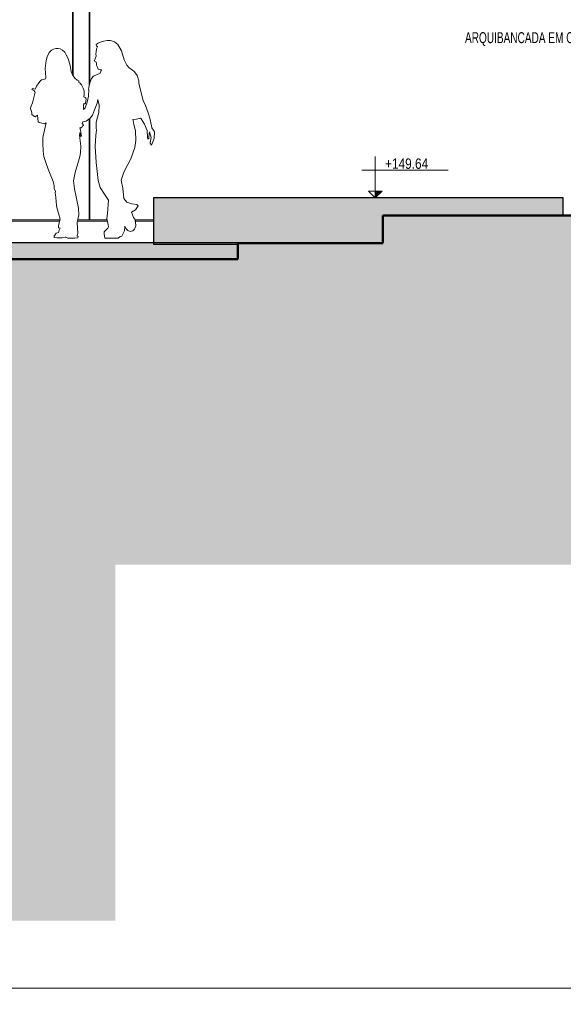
# Model space of a CAD drawing. Header units: millimetres. Extents: x -889928 to -835559, y 137213 to 158342.
# Tile 2 of 19: x -872954 to -868221, y 142624 to 151192. Entities that reach past the tile are written whole.
import ezdxf

# ---------------------------------------------------------------- set-up
doc = ezdxf.new("R2010")
doc.units = ezdxf.units.MM
doc.header["$XCLIPFRAME"] = 2
doc.linetypes.add('Tracejada', pattern=[6.35, 3.175, -3.175])
for name, color, linetype, lineweight in [('A-ANNO-IDEN', 131, 'Continuous', 5), ('A-DETL', 90, 'Continuous', 50), ('A-DETL-GENF', 92, 'Continuous', 5), ('A-FLOR', 192, 'Continuous', 5), ('A-FLOR-LEVL', 51, 'Continuous', 5), ('G-ANNO-DIMS', 111, 'Continuous', 5), ('G-ANNO-REFR', 1, 'Tracejada', 5), ('S-COLS', 52, 'Continuous', 15)]:
    doc.layers.add(name, color=color, linetype=linetype, lineweight=lineweight)
doc.styles.add('Swis721 Cn BT', font='swissc.ttf', dxfattribs={"height": 89.99999999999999})
doc.styles.add('Swis721 LtCn BT_3', font='swisscl.ttf', dxfattribs={"width": 0.9, "height": 94.99999999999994})
picture_1 = doc.add_image_def('image1.png', size_in_pixel=(1000, 904))
picture_2 = doc.add_image_def('image2.png', size_in_pixel=(1500, 1617))
picture_3 = doc.add_image_def('image3.png', size_in_pixel=(1556, 1639))
pattern_1 = [(49.99999999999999, (-853518.0179999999, 150500), (72.87376369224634, -6.37606919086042), [7.62, -83.82]), (355, (-853518.0179999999, 150500), (-14.09698843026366, 76.42244396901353), [6.096, -67.056]), (100.451, (-853511.945, 150499.469), (58.77696438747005, 70.04687181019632), [6.476, -71.236]), (46.184, (-853518.0179999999, 150520.32), (108.4314191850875, -16.81745398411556), [11.43, -125.73]), (96.636, (-853508.9820000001, 150518.919), (94.96100284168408, 98.97088531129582), [9.714, -106.854]), (351.184, (-853518.0179999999, 150520.32), (94.96226825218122, 98.970183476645), [9.144, -100.584]), (21, (-853507.858, 150515.24), (60.64565017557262, -40.90653746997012), [7.62, -83.82]), (326, (-853507.858, 150515.24), (24.72083214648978, 73.67493117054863), [6.096, -67.056]), (71.45100000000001, (-853502.804, 150511.831), (85.36688870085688, 32.76873672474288), [6.476, -71.236]), (37.50000000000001, (-853518.0179999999, 150500), (1.2355247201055, 33.82243249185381), [3.353, -62.89, 3.353, -64.719, -67.31]), (37.50000000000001, (-853518.0179999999, 150500), (1.2355247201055, 33.82243249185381), [-134.315, 3.353, -63.957]), (7.499999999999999, (-853518.0179999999, 150500), (26.72814571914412, 40.0725493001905), [3.353, -35.458, 3.353, -61.36600000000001, -25.654]), (7.499999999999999, (-853518.0179999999, 150500), (26.72814571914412, 40.0725493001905), [-103.53, 3.353, -22.301]), (327.5, (-853540.675, 150500), (54.23631751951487, -2.292117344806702), [3.353, -22.047, 3.353, -75.895, -105.156]), (327.5, (-853540.675, 150500), (54.23631751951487, -2.292117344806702), [-104.648, 3.353, -101.803]), (317.5, (-853550.835, 150500), (59.25157926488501, 10.17013936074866), [3.353, -29.667, 3.353, -49.276, -74.676]), (317.5, (-853550.835, 150500), (59.25157926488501, 10.17013936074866), [-85.649, 3.353, -71.32300000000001])]

# ---------------------------------------------------------------- blocks, each defined once
blk = doc.blocks.new('Rampa - Rampa-3086527-TRECHO 1 - CORTE ESCADA RAMPA')
at = {"layer": 'A-FLOR-LEVL'}
h = blk.add_hatch(dxfattribs=at)
h.set_pattern_fill('FP1_1', color=256, style=0, pattern_type=2)
h.set_pattern_definition(pattern_1)
h.paths.add_polyline_path([(-870562.6946994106, 149246.7208923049), (-869793.3222926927, 149246.7208923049), (-869793.3222926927, 149486.7208923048), (-868220.9558678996, 149486.7208923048), (-868220.9558678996, 149640.567861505), (-871788.3267103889, 149640.567861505), (-871788.3267103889, 149249.4314582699), (-871053.322292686, 149249.4314582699), (-871053.322292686, 149246.7208923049), (-870997.1146261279, 149246.7208923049)], flags=0)
at = {"layer": 'A-FLOR-LEVL', "lineweight": 25}
for p, q in [((-868220.9558678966, 149640.5678615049), (-871788.3267103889, 149640.5678615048)), ((-871788.3267103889, 149640.5678615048), (-871788.3267103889, 149239.2899029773)), ((-868220.9558678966, 149486.7208923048), (-868220.9558678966, 149640.5678615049)), ((-871788.3267103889, 149239.2899029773), (-871053.322292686, 149239.2899029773))]:
    blk.add_line(p, q, dxfattribs=at)
blk = doc.blocks.new('Rampa - Rampa-3086706-TRECHO 1 - CORTE ESCADA RAMPA')
at = {"layer": 'A-FLOR-LEVL'}
h = blk.add_hatch(dxfattribs=at)
h.set_pattern_fill('FP1_1', color=256, style=0, pattern_type=2)
h.set_pattern_definition(pattern_1)
h.paths.add_polyline_path([(-873386.8433929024, 149106.7208923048), (-871053.322292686, 149106.7208923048), (-871053.322292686, 149249.4314582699), (-875348.3184763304, 149249.4314582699), (-875348.3184763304, 149133.068133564), (-875084.9514502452, 149133.068133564), (-875084.9514502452, 149106.7208923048), (-873790.2932062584, 149106.7208923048)], flags=0)
for p, q in [((-874620.6931351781, 149440), (-874772.1311995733, 149400.3376498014)), ((-873422.4068933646, 149440), (-874589.6108318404, 149440)), ((-873263.3017533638, 149440), (-873374.2503021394, 149440)), ((-872605.5064931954, 149440), (-873173.7643939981, 149440)), ((-872190.6643271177, 149440), (-872450.8411667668, 149440)), ((-871788.3267103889, 149440), (-871947.5212063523, 149440)), ((-874804.08989345, 149391.9675156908), (-875064.2613791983, 149323.8273646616)), ((-875096.2200730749, 149315.457230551), (-875348.3184763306, 149249.4314582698))]:
    blk.add_line(p, q, dxfattribs=at)
at = {"layer": 'A-FLOR-LEVL', "lineweight": 25}
for p, q in [((-871053.322292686, 149249.4314582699), (-875348.3184763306, 149249.4314582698)), ((-875348.3184763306, 149249.4314582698), (-875348.3184763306, 149133.068133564)), ((-871053.322292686, 149246.7208923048), (-871053.322292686, 149249.4314582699))]:
    blk.add_line(p, q, dxfattribs=at)
blk = doc.blocks.new('_EST_ PILAR METÁLICO COM ILUMINAÇÃO - 150 x 150-4199398-TRECHO 1 - CORTE ESCADA RAMPA')
at = {"layer": 'S-COLS'}
for p, q in [((-872493.3294908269, 157429.8858534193), (-872493.3293625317, 157511.8010578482)), ((-872493.3293625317, 157511.8010578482), (-872343.329362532, 157511.8010578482)), ((-872343.329362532, 157511.8010578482), (-872343.3294908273, 157429.8858534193)), ((-872493.3268781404, 156611.9962006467), (-872493.3294908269, 157429.8858534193)), ((-872343.3294908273, 157429.8858534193), (-872493.3294908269, 157429.8858534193)), ((-872483.3268964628, 156617.7319650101), (-872483.3294725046, 157424.1500890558)), ((-872483.3294725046, 157424.1500890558), (-872353.3294725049, 157424.1500890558)), ((-872478.3294553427, 157418.7776580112), (-872478.3294469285, 157424.1500890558)), ((-872358.3294553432, 157418.7776580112), (-872478.3294553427, 157418.7776580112)), ((-872478.3294553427, 157418.7776580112), (-872478.3290768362, 157300.287924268)), ((-872358.3294469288, 157424.1500890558), (-872358.3294553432, 157418.7776580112)), ((-872358.3290768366, 157300.287924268), (-872358.3294553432, 157418.7776580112)), ((-872353.3294725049, 157424.1500890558), (-872353.326896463, 156617.7319650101)), ((-872343.3294908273, 157429.8858534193), (-872343.3268781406, 156611.9962006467)), ((-872478.3290768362, 157300.287924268), (-872358.3290768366, 157300.287924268)), ((-872478.329067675, 157297.4200420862), (-872478.3290631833, 157300.287924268)), ((-872358.3290676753, 157297.4200420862), (-872478.329067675, 157297.4200420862)), ((-872478.329067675, 157297.4200420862), (-872478.3283530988, 157073.7252319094)), ((-872358.3290631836, 157300.287924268), (-872358.3290676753, 157297.4200420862)), ((-872358.3283530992, 157073.7252319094), (-872358.3290676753, 157297.4200420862)), ((-872478.3283530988, 157073.7252319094), (-872358.3283530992, 157073.7252319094)), ((-872478.3283439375, 157070.8573497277), (-872478.3283394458, 157073.7252319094)), ((-872358.328343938, 157070.8573497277), (-872478.3283439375, 157070.8573497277)), ((-872478.3283439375, 157070.8573497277), (-872478.3276293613, 156847.1625395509)), ((-872358.3283394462, 157073.7252319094), (-872358.328343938, 157070.8573497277)), ((-872358.3276293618, 156847.1625395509), (-872358.328343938, 157070.8573497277)), ((-872478.3276293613, 156847.1625395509), (-872358.3276293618, 156847.1625395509)), ((-872478.3276202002, 156844.2946573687), (-872478.3276157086, 156847.1625395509)), ((-872358.3276202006, 156844.2946573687), (-872478.3276202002, 156844.2946573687)), ((-872478.3276202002, 156844.2946573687), (-872478.326905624, 156620.5998471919)), ((-872358.3276157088, 156847.1625395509), (-872358.3276202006, 156844.2946573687)), ((-872358.3269056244, 156620.5998471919), (-872358.3276202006, 156844.2946573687)), ((-872478.3271222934, 156688.4272722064), (-872483.32678574, 156688.4272722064)), ((-872353.3271222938, 156688.4272722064), (-872358.3271222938, 156688.4272722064)), ((-872493.3268781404, 156611.9962006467), (-872493.3268781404, 150713.9990601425)), ((-872343.3268781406, 156611.9962006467), (-872493.3268781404, 156611.9962006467)), ((-872353.326896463, 156617.7319650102), (-872483.3268964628, 156617.7319650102)), ((-872478.326905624, 156620.5998471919), (-872358.3269056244, 156620.5998471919)), ((-872343.3268781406, 150643.5223707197), (-872343.3268781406, 156611.9962006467)), ((-872343.3268781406, 149450), (-872343.3268781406, 150331.9680997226)), ((-872343.3268781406, 149450), (-872448.620886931, 149450))]:
    blk.add_line(p, q, dxfattribs=at)
at = {"layer": 'S-COLS', "lineweight": 5}
for p, q in [((-872488.3294908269, 156450), (-872488.3294908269, 150706.3187924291)), ((-872348.3294908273, 150620.6902083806), (-872348.3294908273, 156450)), ((-872348.3294908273, 149450), (-872348.3294908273, 150328.358748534))]:
    blk.add_line(p, q, dxfattribs=at)
blk = doc.blocks.new('_HUM_ FIGURAS HUMANAS - kvinner-3635077-TRECHO 1 - CORTE ESCADA RAMPA')
at = {"layer": 'A-DETL-GENF'}
for p, q in [((-872269.4616266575, 150988.8893478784), (-872287.259384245, 150976.1341981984)), ((-872235.5451392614, 151002.3158372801), (-872269.4616266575, 150988.8893478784)), ((-872190.8828740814, 151012.0500344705), (-872235.5451392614, 151002.3158372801)), ((-872163.6825293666, 151012.0500344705), (-872190.8828740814, 151012.0500344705)), ((-872127.0796290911, 150999.6305355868), (-872163.6825293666, 151012.0500344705)), ((-872099.2076732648, 150977.4768585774), (-872127.0796290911, 150999.6305355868)), ((-872696.0230058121, 150906.6396511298), (-872714.9859183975, 150869.8452051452)), ((-872676.5024059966, 150927.266847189), (-872696.0230058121, 150906.6396511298)), ((-872658.1368282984, 150935.8725934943), (-872676.5024059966, 150927.266847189)), ((-872639.82529263, 150939.9557665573), (-872658.1368282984, 150935.8725934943)), ((-872617.5474129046, 150941.7474737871), (-872639.82529263, 150939.9557665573)), ((-872601.1590411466, 150938.1640593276), (-872617.5474129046, 150941.7474737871)), ((-872580.4175397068, 150927.4138350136), (-872601.1590411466, 150938.1640593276)), ((-872562.0288868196, 150908.5440871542), (-872580.4175397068, 150927.4138350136)), ((-872547.9452876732, 150887.226639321), (-872562.0288868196, 150908.5440871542)), ((-872289.2267729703, 150913.1843459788), (-872290.4333433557, 150893.7982724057)), ((-872290.4333433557, 150893.7982724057), (-872286.8203874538, 150875.7413233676)), ((-872286.4103056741, 150937.9586576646), (-872289.2267729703, 150913.1843459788)), ((-872287.259384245, 150976.1341981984), (-872285.9161304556, 150963.7147183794)), ((-872275.1444049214, 150954.8502468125), (-872286.4103056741, 150937.9586576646)), ((-872285.9161304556, 150963.7147183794), (-872275.1444049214, 150954.8502468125)), ((-872068.4975954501, 150922.4679520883), (-872099.2076732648, 150977.4768585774)), ((-872043.1683928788, 150843.8757356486), (-872068.4975954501, 150922.4679520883)), ((-872723.9096085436, 150836.3956949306), (-872729.4869543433, 150790.123889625)), ((-872714.9859183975, 150869.8452051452), (-872723.9096085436, 150836.3956949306)), ((-872534.1164941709, 150858.9742830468), (-872547.9452876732, 150887.226639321)), ((-872525.7746397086, 150834.0055318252), (-872534.1164941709, 150858.9742830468)), ((-872515.6439688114, 150793.7630298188), (-872525.7746397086, 150834.0055318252)), ((-872293.5946758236, 150859.4900749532), (-872302.1754263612, 150837.8217437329)), ((-872302.1754263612, 150837.8217437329), (-872300.3689326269, 150826.987578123)), ((-872300.3689326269, 150826.987578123), (-872287.723634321, 150823.8276258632)), ((-872286.8203874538, 150875.7413233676), (-872293.5946758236, 150859.4900749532)), ((-872287.723634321, 150823.8276258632), (-872284.7315619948, 150813.0006285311)), ((-872284.7315619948, 150813.0006285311), (-872284.7315619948, 150797.5225035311)), ((-872020.029439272, 150795.3978737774), (-872043.1683928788, 150843.8757356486)), ((-872729.4869543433, 150790.123889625), (-872731.2715724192, 150767.7281116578)), ((-872731.2715724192, 150767.7281116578), (-872729.0132027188, 150727.5467115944)), ((-872729.0132027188, 150727.5467115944), (-872726.0106012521, 150691.0910219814)), ((-872504.6346098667, 150740.8747134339), (-872515.6439688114, 150793.7630298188)), ((-872492.8777536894, 150712.9316035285), (-872504.6346098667, 150740.8747134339)), ((-872253.3336832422, 150726.4251035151), (-872310.2222908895, 150701.2424110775)), ((-872284.7315619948, 150797.5225035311), (-872282.1188887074, 150790.6574306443)), ((-872282.1188887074, 150790.6574306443), (-872278.7450375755, 150785.8650795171)), ((-872278.7450375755, 150785.8650795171), (-872269.6361268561, 150761.9304619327)), ((-872269.6361268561, 150761.9304619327), (-872254.2504367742, 150754.9663656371)), ((-872254.2504367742, 150754.9663656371), (-872240.1710517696, 150755.1114470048)), ((-872240.1710517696, 150755.1114470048), (-872253.3336832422, 150726.4251035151)), ((-872001.0836042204, 150771.8169278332), (-872020.029439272, 150795.3978737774)), ((-871973.8997057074, 150755.3004912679), (-872001.0836042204, 150771.8169278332)), ((-871954.8925051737, 150738.3563220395), (-871973.8997057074, 150755.3004912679)), ((-871931.3886100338, 150705.0378997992), (-871954.8925051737, 150738.3563220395)), ((-872787.0567100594, 150641.8501598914), (-872806.6229816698, 150613.7888906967)), ((-872776.1888326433, 150657.4364933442), (-872787.0567100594, 150641.8501598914)), ((-872762.9583525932, 150668.2996752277), (-872776.1888326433, 150657.4364933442)), ((-872746.4202919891, 150671.1335661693), (-872762.9583525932, 150668.2996752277)), ((-872728.9371587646, 150677.7459402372), (-872746.4202919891, 150671.1335661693)), ((-872725.4242058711, 150683.971379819), (-872728.9371587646, 150677.7459402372)), ((-872726.0106012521, 150691.0910219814), (-872725.4242058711, 150683.971379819)), ((-872472.7605134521, 150683.6827422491), (-872492.8777536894, 150712.9316035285)), ((-872452.3819964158, 150666.1856623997), (-872472.7605134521, 150683.6827422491)), ((-872440.3059071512, 150660.5512435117), (-872452.3819964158, 150666.1856623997)), ((-872439.1244322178, 150646.3797870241), (-872440.3059071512, 150660.5512435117)), ((-872428.6268310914, 150640.1976621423), (-872439.1244322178, 150646.3797870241)), ((-872416.4795906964, 150625.962224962), (-872428.6268310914, 150640.1976621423)), ((-872344.1518784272, 150641.5692625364), (-872352.3121617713, 150600.7854411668)), ((-872327.8313433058, 150680.2065469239), (-872344.1518784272, 150641.5692625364)), ((-872310.2222908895, 150701.2424110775), (-872327.8313433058, 150680.2065469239)), ((-871916.8589431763, 150660.613336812), (-871931.3886100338, 150705.0378997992)), ((-871915.1495483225, 150637.9738945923), (-871916.8589431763, 150660.613336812)), ((-871880.1365001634, 150490.1098624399), (-871915.1495483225, 150637.9738945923)), ((-872846.3687214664, 150590.1098546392), (-872847.9294376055, 150585.7457842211)), ((-872847.9294376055, 150585.7457842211), (-872839.7669130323, 150581.4889138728)), ((-872839.4965134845, 150593.1151551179), (-872846.3687214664, 150590.1098546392)), ((-872839.7669130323, 150581.4889138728), (-872831.9592918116, 150576.8773090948)), ((-872829.6177125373, 150591.3978568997), (-872839.4965134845, 150593.1151551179)), ((-872831.9592918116, 150576.8773090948), (-872819.8929566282, 150562.3330068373)), ((-872819.8929566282, 150562.3330068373), (-872829.6466591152, 150513.8518658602)), ((-872817.7702602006, 150588.0064989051), (-872829.6177125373, 150591.3978568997)), ((-872806.6229816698, 150613.7888906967), (-872817.7702602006, 150588.0064989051)), ((-872401.400254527, 150597.4913315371), (-872416.4795906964, 150625.962224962)), ((-872393.4417133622, 150572.3699493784), (-872401.400254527, 150597.4913315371)), ((-872393.7350933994, 150541.0480831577), (-872393.4417133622, 150572.3699493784)), ((-872351.4982443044, 150585.3518186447), (-872355.6613786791, 150527.0493325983)), ((-872352.3121617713, 150600.7854411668), (-872355.3349710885, 150585.6779124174)), ((-872355.3349710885, 150585.6779124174), (-872351.4982443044, 150585.3518186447)), ((-872842.1751925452, 150469.5292983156), (-872857.9480470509, 150435.1306394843)), ((-872829.6466591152, 150513.8518658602), (-872842.1751925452, 150469.5292983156)), ((-872394.2360238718, 150521.1897802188), (-872393.7350933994, 150541.0480831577)), ((-872384.9866926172, 150516.1468777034), (-872394.2360238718, 150521.1897802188)), ((-872387.5092432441, 150460.1145851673), (-872381.062742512, 150466.2781411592)), ((-872377.4190723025, 150508.5825143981), (-872384.9866926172, 150516.1468777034)), ((-872366.5368320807, 150475.761563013), (-872383.8806303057, 150424.0287882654)), ((-872381.062742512, 150466.2781411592), (-872377.9796636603, 150486.729924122)), ((-872377.9796636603, 150486.7299241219), (-872376.2979527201, 150499.6173437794)), ((-872376.2979527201, 150499.6173437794), (-872377.4190723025, 150508.5825143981)), ((-872355.6613786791, 150527.0493325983), (-872366.5368320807, 150475.761563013)), ((-872302.5105690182, 150406.9199583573), (-872280.2555360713, 150466.2198526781)), ((-872280.2555360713, 150466.2198526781), (-872272.8470504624, 150497.0873420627)), ((-872272.8470504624, 150497.0873420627), (-872262.7234820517, 150448.5151296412)), ((-871858.0323946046, 150444.2921179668), (-871880.1365001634, 150490.1098624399)), ((-872857.9480470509, 150435.1306394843), (-872859.3819285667, 150419.7228838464)), ((-872859.3819285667, 150419.7228838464), (-872851.1370467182, 150393.9238897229)), ((-872851.1370467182, 150393.9238897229), (-872849.344663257, 150379.5911088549)), ((-872849.344663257, 150379.591108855), (-872846.8353390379, 150368.1248765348)), ((-872398.9549789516, 150433.097041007), (-872397.1233897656, 150458.4229478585)), ((-872397.973536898, 150410.5289089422), (-872398.9549789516, 150433.097041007)), ((-872383.8806303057, 150424.0287882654), (-872397.973536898, 150410.5289089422)), ((-872397.1233897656, 150458.4229478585), (-872387.5092432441, 150460.1145851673)), ((-872319.4126872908, 150361.8832320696), (-872302.5105690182, 150406.9199583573)), ((-872264.7481957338, 150383.0775609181), (-872276.2215837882, 150342.6007172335)), ((-872262.7234820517, 150448.5151296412), (-872264.7481957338, 150383.0775609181)), ((-871835.3851540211, 150380.7814623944), (-871858.0323946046, 150444.2921179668)), ((-871820.9172630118, 150333.9218964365), (-871835.3851540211, 150380.7814623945)), ((-872846.8353390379, 150368.1248765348), (-872826.0438676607, 150348.7756357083)), ((-872826.0438676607, 150348.7756357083), (-872819.9498080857, 150348.0589985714)), ((-872819.9498080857, 150348.0589985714), (-872802.7430404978, 150358.4502561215)), ((-872802.7430404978, 150358.4502561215), (-872799.3460859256, 150362.5737402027)), ((-872799.3460859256, 150362.5737402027), (-872791.9066034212, 150304.4355287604)), ((-872791.9066034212, 150304.4355287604), (-872784.2616764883, 150296.3916724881)), ((-872784.2616764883, 150296.3916724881), (-872737.1848816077, 150286.7390716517)), ((-872722.6997236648, 150294.7829088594), (-872751.6080111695, 150166.1090427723)), ((-872737.1848816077, 150286.7390716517), (-872722.6997236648, 150294.7829088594)), ((-872411.2235298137, 150287.4321640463), (-872404.9143438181, 150302.5307836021)), ((-872404.9143438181, 150302.5307836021), (-872374.2405676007, 150309.6640820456)), ((-872374.2405676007, 150309.6640820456), (-872339.8438258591, 150334.4810983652)), ((-872339.8438258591, 150334.4810983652), (-872319.4126872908, 150361.8832320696)), ((-872276.2215837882, 150342.6007172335), (-872287.9485843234, 150301.2291567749)), ((-872287.9485843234, 150301.2291567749), (-872287.4843152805, 150280.4261746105)), ((-871967.675465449, 150324.6893071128), (-871937.5194762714, 150325.1079650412)), ((-871966.598949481, 150314.1289659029), (-871967.675465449, 150324.6893071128)), ((-871958.6897469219, 150280.5294175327), (-871966.598949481, 150314.1289659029)), ((-871937.5194762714, 150325.1079650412), (-871901.6723579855, 150336.1065404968)), ((-871901.6723579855, 150336.1065404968), (-871896.9955300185, 150328.8900132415)), ((-871896.9955300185, 150328.8900132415), (-871867.9004944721, 150282.1246453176)), ((-871806.7641857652, 150268.8458110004), (-871820.9172630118, 150333.9218964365)), ((-872424.1447202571, 150230.0205880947), (-872430.656760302, 150250.2687276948)), ((-872430.656760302, 150250.2687276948), (-872421.5684432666, 150249.9480954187)), ((-872429.2841425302, 150192.3475895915), (-872429.2841425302, 150210.4991179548)), ((-872429.2841425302, 150210.4991179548), (-872423.8020647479, 150191.3201427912)), ((-872416.2642117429, 150178.9908002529), (-872424.1447202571, 150230.0205880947)), ((-872421.5684432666, 150249.9480954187), (-872415.8787519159, 150256.1523542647)), ((-872415.8787519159, 150256.1523542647), (-872405.7924952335, 150259.2544836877)), ((-872400.1028038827, 150280.9693896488), (-872411.2235298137, 150287.4321640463)), ((-872405.7924952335, 150259.2544836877), (-872404.7579944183, 150270.1119462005)), ((-872404.7579944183, 150270.1119462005), (-872399.5855534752, 150272.1800324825)), ((-872399.5855534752, 150272.1800324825), (-872400.1028038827, 150280.9693896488)), ((-872284.4493249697, 150229.6359794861), (-872290.6049709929, 150187.9027616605)), ((-872287.4843152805, 150280.4261746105), (-872287.0200462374, 150259.6231924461)), ((-872287.0200462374, 150259.6231924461), (-872286.7328661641, 150246.7552185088)), ((-872286.7328661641, 150246.7552185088), (-872284.4493249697, 150229.6359794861)), ((-871945.7718078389, 150223.8687949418), (-871958.6897469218, 150280.5294175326)), ((-871944.0627286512, 150141.8686724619), (-871945.7718078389, 150223.8687949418)), ((-871867.9004944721, 150282.1246453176), (-871843.7931405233, 150228.0266248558)), ((-871843.7931405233, 150228.0266248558), (-871840.8485759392, 150172.8362713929)), ((-871829.2726172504, 150171.9764189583), (-871823.8907929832, 150215.1368262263)), ((-871823.8907929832, 150215.1368262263), (-871808.560633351, 150166.5133659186)), ((-871802.9687625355, 150251.394391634), (-871806.7641857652, 150268.8458110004)), ((-871782.4614455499, 150220.7064149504), (-871802.9687625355, 150251.394391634)), ((-871780.075206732, 150212.7209487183), (-871782.4614455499, 150220.7064149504)), ((-871782.4614455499, 150158.2091110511), (-871780.075206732, 150212.7209487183)), ((-872751.6080111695, 150166.1090427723), (-872752.0123162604, 150116.1383870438)), ((-872433.9096446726, 150191.6626282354), (-872429.2841425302, 150192.3475895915)), ((-872430.1110613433, 150162.0766958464), (-872433.9096446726, 150191.6626282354)), ((-872420.8017219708, 150091.1711991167), (-872430.1110613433, 150162.0766958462)), ((-872423.8020647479, 150191.3201427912), (-872422.0889134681, 150175.2234889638)), ((-872422.0889134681, 150175.2234889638), (-872416.2642117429, 150178.9908002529)), ((-872290.6049709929, 150187.9027616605), (-872295.4810962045, 150092.859404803)), ((-871950.8990138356, 150078.6602474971), (-871944.0627286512, 150141.8686724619)), ((-871840.8485759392, 150172.8362713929), (-871837.3490862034, 150153.1937984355)), ((-871837.3490862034, 150153.1937984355), (-871829.2726172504, 150157.6889189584)), ((-871829.2726172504, 150157.6889189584), (-871829.2726172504, 150171.9764189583)), ((-871808.560633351, 150166.5133659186), (-871818.99999191, 150123.7150293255)), ((-871818.99999191, 150123.7150293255), (-871818.99999191, 150115.3806543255)), ((-871806.7641857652, 150099.9540497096), (-871782.4614455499, 150158.2091110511)), ((-872752.0123162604, 150116.1383870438), (-872750.6290044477, 150047.6545099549)), ((-872750.6290044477, 150047.6545099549), (-872742.938305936, 150000.4318783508)), ((-872424.3154640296, 150033.8052637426), (-872420.8017219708, 150091.1711991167)), ((-872295.4810962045, 150092.859404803), (-872287.7458256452, 149950.3115657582)), ((-871986.789550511, 149982.1392721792), (-871950.8990138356, 150078.6602474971)), ((-871818.99999191, 150115.3806543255), (-871813.4544036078, 150110.8773650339)), ((-871813.4544036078, 150110.8773650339), (-871813.4544036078, 150104.9242400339)), ((-871813.4544036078, 150104.9242400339), (-871806.7641857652, 150099.9540497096)), ((-872742.938305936, 150000.4318783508), (-872717.6687958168, 149921.9105249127)), ((-872446.3172622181, 149942.0515172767), (-872431.4673205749, 150002.1679551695)), ((-872431.4673205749, 150002.1679551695), (-872424.3154640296, 150033.8052637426)), ((-872287.7458256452, 149950.3115657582), (-872271.0742067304, 149793.7545859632)), ((-872037.2935949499, 149882.5390867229), (-871986.789550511, 149982.1392721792)), ((-872717.6687958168, 149921.9105249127), (-872693.4327132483, 149863.6700215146)), ((-872470.8937906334, 149861.5847199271), (-872446.3172622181, 149942.0515172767)), ((-872050.0252279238, 149857.430741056), (-872037.2935949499, 149882.5390867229)), ((-872693.4327132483, 149863.6700215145), (-872663.2748300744, 149783.2234898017)), ((-872663.2748300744, 149783.2234898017), (-872656.5720716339, 149757.8025270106)), ((-872485.5953692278, 149790.3127831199), (-872470.8937906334, 149861.5847199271)), ((-872476.3648516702, 149718.7423523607), (-872485.5953692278, 149790.3127831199)), ((-872271.0742067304, 149793.7545859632), (-872252.4583374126, 149731.7284120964)), ((-872069.3459795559, 149796.074801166), (-872050.0252279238, 149857.430741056)), ((-872056.3985888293, 149725.3260723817), (-872069.3459795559, 149796.074801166)), ((-872656.5720716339, 149757.8025270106), (-872653.4976459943, 149746.1424231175)), ((-872653.4976459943, 149746.1424231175), (-872652.3775957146, 149720.7672764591)), ((-872652.3775957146, 149720.7672764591), (-872641.8913901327, 149699.8039148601)), ((-872641.8913901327, 149699.8039148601), (-872645.3867919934, 149684.430780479)), ((-872441.3928716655, 149550.6010770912), (-872476.3648516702, 149718.7423523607)), ((-872252.4583374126, 149731.7284120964), (-872215.2265672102, 149674.8710812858)), ((-872047.2648702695, 149635.5124031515), (-872056.3985888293, 149725.3260723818)), ((-872645.3867919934, 149684.430780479), (-872643.2381162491, 149666.5250325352)), ((-872643.2381162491, 149666.5250325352), (-872640.4899678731, 149643.6236467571)), ((-872640.4899678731, 149643.6236467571), (-872632.9699412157, 149574.4719379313)), ((-872215.2265672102, 149674.8710812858), (-872180.674109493, 149622.1053785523)), ((-872180.674109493, 149622.1053785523), (-872189.6959381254, 149506.4074204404)), ((-872020.1457937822, 149602.8100047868), (-872047.2648702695, 149635.5124031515)), ((-872632.9699412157, 149574.4719379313), (-872627.3208445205, 149545.5328568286)), ((-872627.3208445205, 149545.5328568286), (-872614.6103927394, 149507.4179606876)), ((-872439.053975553, 149493.0887639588), (-872441.3928716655, 149550.6010770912)), ((-871976.124583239, 149590.7309609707), (-872020.1457937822, 149602.8100047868)), ((-871981.3035584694, 149517.3938738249), (-871945.0507634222, 149537.23801179)), ((-871932.9664984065, 149584.6914199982), (-871976.124583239, 149590.7309609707)), ((-871945.0507634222, 149537.23801179), (-871923.4717367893, 149570.8868039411)), ((-871923.4717367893, 149570.8868039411), (-871932.9664984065, 149584.6914199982)), ((-872614.6103927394, 149507.4179606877), (-872601.8999409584, 149457.3039203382)), ((-872601.8999409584, 149457.3039203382), (-872608.9613276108, 149423.4240084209)), ((-872453.4426378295, 149428.283138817), (-872439.053975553, 149493.0887639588)), ((-872189.6959381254, 149506.4074204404), (-872194.9078373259, 149460.8228165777)), ((-872194.9078373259, 149460.8228165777), (-872183.9036148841, 149406.8253252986)), ((-871963.1771609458, 149470.8032517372), (-871981.3035584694, 149517.3938738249)), ((-871945.9139206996, 149448.3707172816), (-871963.1771609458, 149470.8032517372)), ((-871949.0593372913, 149445.3350749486), (-871945.9139206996, 149448.3707172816)), ((-871944.3365373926, 149428.9538353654), (-871949.0593372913, 149445.3350749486)), ((-872608.9613276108, 149423.4240084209), (-872617.434941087, 149398.0140840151)), ((-872617.434941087, 149398.0140840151), (-872615.3165377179, 149380.3683005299)), ((-872610.7355918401, 149361.3048185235), (-872616.1823465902, 149339.9807934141)), ((-872615.3165377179, 149380.3683005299), (-872601.2037078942, 149377.1844222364)), ((-872601.2037078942, 149377.1844222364), (-872610.7355918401, 149361.3048185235)), ((-872447.4740204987, 149330.8386082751), (-872453.4426378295, 149428.283138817)), ((-872187.2139505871, 149379.099340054), (-872218.2030771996, 149345.6120247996)), ((-872180.5750829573, 149390.4922881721), (-872187.2139505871, 149379.099340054)), ((-872183.9036148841, 149406.8253252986), (-872180.5750829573, 149390.4922881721)), ((-872064.0950008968, 149307.1016151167), (-872040.6437904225, 149353.983848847)), ((-872040.6437904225, 149353.983848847), (-872037.2935949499, 149395.8430072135)), ((-872037.2935949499, 149395.8430072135), (-872028.6244894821, 149375.1624112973)), ((-872028.6244894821, 149375.1624112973), (-872011.1185336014, 149358.312077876)), ((-872011.1185336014, 149358.312077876), (-871990.694907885, 149349.5628706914)), ((-871990.694907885, 149349.5628706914), (-871969.947093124, 149353.7754540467)), ((-871969.947093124, 149353.7754540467), (-871953.4137043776, 149370.3017279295)), ((-871953.4137043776, 149370.3017279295), (-871943.6881593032, 149397.1974494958)), ((-871943.6881593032, 149397.1974494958), (-871944.3365373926, 149428.9538353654)), ((-872648.0286012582, 149315.5550392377), (-872654.9725285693, 149313.5135861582)), ((-872654.9725285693, 149313.5135861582), (-872653.747144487, 149295.9570820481)), ((-872653.747144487, 149295.9570820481), (-872630.8730031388, 149293.099036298)), ((-872636.1311171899, 149334.0526143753), (-872648.0286012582, 149315.5550392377)), ((-872616.1823465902, 149339.9807934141), (-872636.1311171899, 149334.0526143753)), ((-872630.8730031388, 149293.099036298), (-872584.3077766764, 149293.9156289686)), ((-872584.3077766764, 149293.9156289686), (-872559.3913074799, 149299.2233955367)), ((-872559.3913074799, 149299.2233955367), (-872553.2643239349, 149300.4482750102)), ((-872553.2643239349, 149300.4482750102), (-872535.8667236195, 149289.5207655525)), ((-872535.8667236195, 149289.5207655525), (-872475.1448486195, 149289.5207655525)), ((-872475.1448486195, 149289.5207655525), (-872446.2460163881, 149295.1404893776)), ((-872453.5984155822, 149309.838966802), (-872452.7814875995, 149315.7591826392)), ((-872444.6121604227, 149305.7560606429), (-872453.5984155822, 149309.838966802)), ((-872452.7814875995, 149315.7591826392), (-872447.4740204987, 149330.8386082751)), ((-872446.2460163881, 149295.1404893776), (-872444.6121604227, 149305.7560606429)), ((-872218.2030771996, 149345.6120247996), (-872219.0406181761, 149327.1940023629)), ((-872219.0406181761, 149327.1940023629), (-872212.340274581, 149289.5207655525)), ((-872212.340274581, 149289.5207655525), (-872096.7592094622, 149289.5207655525)), ((-872096.7592094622, 149289.5207655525), (-872079.1708016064, 149304.5900679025)), ((-872079.1708016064, 149304.5900679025), (-872064.0950008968, 149307.1016151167))]:
    blk.add_line(p, q, dxfattribs=at)
blk = doc.blocks.new('Elevações de ponto - CORTE-427733-TRECHO 1 - CORTE ESCADA RAMPA')
at = {"layer": 'G-ANNO-DIMS'}
blk.add_hatch(color=256, dxfattribs=at).paths.add_polyline_path([(-869798.2381395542, 149700.4217040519), (-869858.0919821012, 149640.5678615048), (-869858.0919821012, 149700.4217040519)], flags=0)
for p, q in [((-869858.0919821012, 150001.5257905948), (-869858.0919821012, 149640.5678615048)), ((-869974.2376019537, 149883.1162337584), (-869224.2376019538, 149883.1162337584)), ((-869917.9458246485, 149700.4217040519), (-869858.0919821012, 149700.4217040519)), ((-869858.0919821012, 149640.5678615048), (-869917.9458246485, 149700.4217040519)), ((-869917.9458246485, 149700.4217040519), (-869858.0919821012, 149640.5678615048)), ((-869858.0919821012, 149700.4217040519), (-869917.9458246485, 149700.4217040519)), ((-869858.0919821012, 149640.5678615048), (-869858.0919821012, 149700.4217040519)), ((-869798.2381395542, 149700.4217040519), (-869858.0919821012, 149700.4217040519)), ((-869858.0919821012, 149700.4217040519), (-869858.0919821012, 149640.5678615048)), ((-869858.0919821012, 149640.5678615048), (-869798.2381395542, 149700.4217040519))]:
    blk.add_line(p, q, dxfattribs=at)

msp = doc.modelspace()

# ---------------------------------------------------------------- hatches: boundary and pattern name
at = {"layer": 'A-DETL-GENF'}
h = msp.add_hatch(dxfattribs=at)
h.set_pattern_fill('FP1_4', color=252, style=0, pattern_type=2)
h.set_pattern_definition([(315, (-853518.0179999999, 150500), (224.5064030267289, 0), [158.75, -158.75]), (315, (-853475.918, 150542.101), (224.5064030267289, 0), [158.75, -158.75]), (315, (-853433.817, 150584.201), (224.5064030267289, 0), [158.75, -158.75]), (45, (-853405.75, 150584.201), (0, 224.5064030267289), [158.75, -158.75]), (45, (-853363.65, 150542.101), (0, 224.5064030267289), [158.75, -158.75]), (45, (-853321.5490000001, 150500), (0, 224.5064030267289), [158.75, -158.75])])
h.paths.add_polyline_path([(-881868.1563905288, 142764.9880340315), (-876454.7816945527, 142764.9880340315), (-875306.6310642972, 143349.9999999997), (-872119.9514502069, 143349.9999999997), (-872119.9514502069, 146449.9999999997), (-867112.6972259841, 146449.9999999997), (-857089.4652259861, 149103.3333333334), (-852214.5418142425, 149103.3333333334), (-847783.6209569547, 149894.569200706), (-838286.7096309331, 149894.569200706), (-838286.7096309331, 152000), (-840115.2219360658, 152000), (-840115.2219360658, 151730.0000000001), (-841252.2831615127, 151781.567852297), (-842391.0933337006, 151822.3588043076), (-843533.669359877, 151852.3691805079), (-844657.7725782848, 151871.3225800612), (-845755.606979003, 151879.753143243), (-846893.0506067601, 151877.6946713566), (-847958.1526520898, 151866.2815400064), (-847958.1526520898, 152100.0000000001), (-850167.79975743, 152100.0000000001), (-852657.7882659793, 151472.8088897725), (-857093.5850254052, 151472.8088897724), (-857093.585025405, 151204.0913763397), (-857452.2963733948, 151113.9390534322), (-861924.9558678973, 151113.9390534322), (-861924.9558678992, 150920.1221771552), (-867339.7725615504, 149486.7208923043), (-869793.3222926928, 149486.7208923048), (-869793.3222926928, 149246.7208923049), (-871053.322292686, 149246.7208923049), (-871053.322292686, 149106.7208923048), (-875084.9514502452, 149106.7208923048), (-875084.9514502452, 144228.5536881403), (-877618.4373598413, 144228.5536881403), (-877391.89115558, 144850.9842688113), (-879868.9683678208, 143998.0581843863), (-882289.0047989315, 142764.9880340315)], flags=0)

# ---------------------------------------------------------------- linework, layer by layer
at = {"layer": 'A-DETL'}
for p, q in [((-868220.9558678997, 149486.7208923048), (-869793.3222926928, 149486.7208923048)), ((-869793.3222926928, 149486.7208923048), (-869793.3222926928, 149246.7208923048)), ((-867339.7725615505, 149486.7208923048), (-868220.9558678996, 149486.7208923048)), ((-869793.3222926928, 149246.7208923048), (-871053.3222926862, 149246.7208923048)), ((-871053.3222926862, 149246.7208923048), (-871053.3222926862, 149106.7208923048)), ((-871053.3222926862, 149106.7208923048), (-875084.9514502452, 149106.7208923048))]:
    msp.add_line(p, q, dxfattribs=at)
at = {"layer": 'A-FLOR'}
for p, q in [((-873179.1527042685, 149450), (-872603.4222532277, 149450)), ((-872343.3268781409, 149450), (-872192.7022407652, 149450)), ((-871947.167755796, 149450), (-871788.3267103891, 149450))]:
    msp.add_line(p, q, dxfattribs=at)

# ---------------------------------------------------------------- block references
at = {"layer": 'A-DETL-GENF'}
msp.add_blockref('_HUM_ FIGURAS HUMANAS - kvinner-3635077-TRECHO 1 - CORTE ESCADA RAMPA', (0, 0), dxfattribs=at)
at = {"layer": 'A-FLOR-LEVL'}
for name in ['Rampa - Rampa-3086527-TRECHO 1 - CORTE ESCADA RAMPA', 'Rampa - Rampa-3086706-TRECHO 1 - CORTE ESCADA RAMPA']:
    msp.add_blockref(name, (0, 0), dxfattribs=at)
at = {"layer": 'G-ANNO-DIMS'}
msp.add_blockref('Elevações de ponto - CORTE-427733-TRECHO 1 - CORTE ESCADA RAMPA', (0, 0), dxfattribs=at)
at = {"layer": 'S-COLS'}
msp.add_blockref('_EST_ PILAR METÁLICO COM ILUMINAÇÃO - 150 x 150-4199398-TRECHO 1 - CORTE ESCADA RAMPA', (0, 0), dxfattribs=at)

# ---------------------------------------------------------------- texts
at = {"layer": 'A-ANNO-IDEN', "insert": (-869076.9852981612, 151083.3573477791), "char_height": 94.99999999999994, "width": 1688.353874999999, "attachment_point": 1, "style": 'Swis721 LtCn BT_3'}
msp.add_mtext('ARQUIBANCADA EM CONCRETO', dxfattribs=at)
at = {"layer": 'G-ANNO-DIMS', "insert": (-869772.9381909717, 149984.4082595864), "char_height": 89.99999999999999, "width": 515.6309012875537, "attachment_point": 1, "line_spacing_factor": 0.9613466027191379, "style": 'Swis721 Cn BT'}
msp.add_mtext('+149.64', dxfattribs=at)

# ---------------------------------------------------------------- pictures from other files: only their frames are drawn
at = {"layer": 'G-ANNO-REFR'}
image = msp.add_image(picture_2, insert=(-859300.3538968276, 150581.4647173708), size_in_units=(3710.1449275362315, 4000), dxfattribs=at)
image.set_boundary_path([(-12382.71416155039, 4776.354744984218), (-12382.71416155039, -1520.890301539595), (8495.651790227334, -1520.890301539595), (8495.651790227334, 4776.354744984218), (-12382.71416155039, 4776.354744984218)])
image.dxf.flags = 15
image = msp.add_image(picture_3, insert=(-857492.6630033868, 150711.3201916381), size_in_units=(6644.067796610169, 6999.999999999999), dxfattribs=at)
image.set_boundary_path([(-7596.187783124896, 3499.312825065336), (-7596.187783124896, -148.0710891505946), (4497.859392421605, -148.0710891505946), (4497.859392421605, 3499.312825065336), (-7596.187783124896, 3499.312825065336)])
image.dxf.flags = 15
image = msp.add_image(picture_1, insert=(-862750.7762049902, 150912.3552457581), size_in_units=(5527.999999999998, 4999.999999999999), dxfattribs=at)
image.set_boundary_path([(-4916.308571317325, 2376.84006725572), (-4916.308571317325, -439.5901230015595), (4425.438115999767, -439.5901230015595), (4425.438115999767, 2376.84006725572), (-4916.308571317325, 2376.84006725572)])
image.dxf.flags = 15
image = msp.add_image(picture_2, insert=(-861813.7014903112, 149585.3727544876), size_in_units=(3197.8416324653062, 3447.67301000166), rotation=52.319511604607, dxfattribs=at)
image.dxf.v_pixel = (1.687444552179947, -1.303287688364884)
image.set_boundary_path([(-11872.41301600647, 7492.425606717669), (-6089.477710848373, 11958.32319186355), (8717.099355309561, -7210.415365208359), (2934.164050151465, -11676.31295035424), (-11872.41301600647, 7492.425606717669)])
image.dxf.flags = 15
image = msp.add_image(picture_2, insert=(-875571.2987174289, 144603.6743901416), size_in_units=(3197.8416324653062, 3447.67301000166), rotation=52.319511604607, dxfattribs=at)
image.dxf.v_pixel = (1.687444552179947, -1.303287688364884)
image.set_boundary_path([(-6078.453718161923, 3813.918422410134), (-295.5184130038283, 8279.816007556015), (14511.0586531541, -10888.92254951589), (8728.12334799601, -15354.82013466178), (-6078.453718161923, 3813.918422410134)])
image.dxf.flags = 15

doc.saveas('drawing.dxf')
